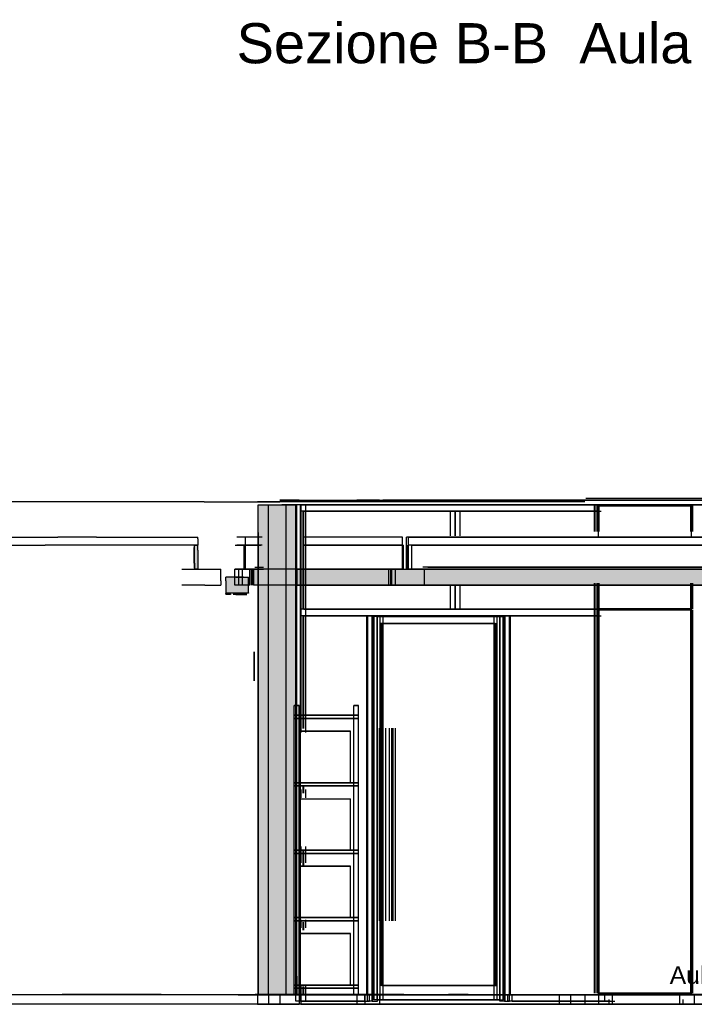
# Model space of a CAD drawing. Header units: millimetres. Extents: x -8297 to 34045, y -61360 to 6071.
# Tile 60 of 68: x -1351 to 2852, y -10060 to -3929. Entities that reach past the tile are written whole.
import ezdxf
from ezdxf.enums import TextEntityAlignment as Align

# ---------------------------------------------------------------- set-up
doc = ezdxf.new("R2010")
doc.units = ezdxf.units.MM
for name, color, linetype in [('S-TAGLIO-CS', 9, 'Continuous'), ('S-TAGLIO-MURO', 7, 'Continuous'), ('S-TAGLIO-PAV', 33, 'Continuous'), ('S-TAGLIO-SOFF', 8, 'Continuous'), ('S-TESTI', 7, 'Continuous'), ('S-VISTA', 8, 'Continuous'), ('S-VISTA-ARREDI', 9, 'Continuous')]:
    doc.layers.add(name, color=color, linetype=linetype)
doc.styles.add('VISIO', font='arial.ttf')

msp = doc.modelspace()

# ---------------------------------------------------------------- hatches: boundary and pattern name
at = {"layer": 'S-TAGLIO-CS'}
for points in [[(-246, -7200), (-240, -7200), (-240, -7232), (-240, -7350), (-246, -7350), (-260, -7350), (-260, -7314), (-260, -7200), (-246, -7200)], [(136, -7450), (134, -7450), (104, -7450), (104, -7352), (104, -7350), (134, -7350), (136, -7350), (136, -7448), (136, -7450)], [(5504, -7450), (5238, -7450), (2942, -7450), (854, -7450), (606, -7450), (396, -7450), (376, -7450), (376, -7352), (376, -7350), (396, -7350), (606, -7350), (1734, -7350), (2006, -7350), (5238, -7350), (5504, -7350), (5504, -7438), (5504, -7450)], [(76, -7500), (44, -7500), (42, -7500), (40, -7500), (38, -7500), (36, -7500), (34, -7500), (32, -7500), (28, -7500), (22, -7500), (16, -7500), (6, -7500), (-8, -7500), (-34, -7500), (-38, -7500), (-42, -7500), (-68, -7500), (-68, -7424), (-68, -7400), (-34, -7400), (-8, -7400), (6, -7400), (16, -7400), (22, -7400), (28, -7400), (32, -7400), (34, -7400), (36, -7400), (38, -7400), (40, -7400), (42, -7400), (44, -7400), (76, -7400), (76, -7498), (76, -7500)]]:
    msp.add_hatch(color=9, dxfattribs=at).paths.add_polyline_path(points)
at = {"layer": 'S-TAGLIO-MURO'}
msp.add_hatch(color=7, dxfattribs=at).paths.add_polyline_path([(376, -10000), (366, -10000), (276, -10000), (136, -10000), (136, -7122), (136, -6950), (148, -6950), (282, -6950), (376, -6950), (376, -9884), (376, -10000)])
at = {"layer": 'S-TAGLIO-PAV'}
for points in [[(1316, -10000), (116, -10000), (116, -9998), (1042, -9998), (1316, -9998), (1316, -10000)], [(2520, -10000), (2278, -10000), (1320, -10000), (1320, -9998), (1444, -9998), (2520, -9998), (2520, -10000)], [(3724, -10000), (2540, -10000), (2524, -10000), (2524, -9998), (3000, -9998), (3724, -9998), (3724, -10000)]]:
    msp.add_hatch(color=33, dxfattribs=at).paths.add_polyline_path(points)

# ---------------------------------------------------------------- linework, layer by layer
at = {"layer": 'S-TAGLIO-CS'}
for p, q in [((-1432.6, -7150), (-1113.9, -7150)), ((-873.3, -7150), (-1113.9, -7150)), ((-873.3, -7150), (-241, -7150)), ((-241, -7160.9), (-241, -7150)), ((-241, -7160.9), (-241, -7200)), ((-1432.6, -7200), (-1192, -7200)), ((-873.3, -7200), (-1192, -7200)), ((-241, -7200), (-873.3, -7200)), ((-263, -7313.3), (-263, -7215)), ((-261, -7200), (-245.5, -7200)), ((-261, -7313.8), (-261, -7200)), ((-245.5, -7200), (-241, -7200)), ((-241, -7232.7), (-241, -7200)), ((-241, -7232.7), (-241, -7350)), ((-341, -7350), (-197.9, -7350)), ((-263, -7313.3), (-263, -7345)), ((-261, -7313.8), (-261, -7350)), ((-245.5, -7350), (-261, -7350)), ((-245.5, -7350), (-241, -7350)), ((-197.9, -7350), (-187.3, -7350)), ((-187.3, -7350), (-176.4, -7350)), ((-176.4, -7350), (-165.5, -7350)), ((-165.5, -7350), (-152.9, -7350)), ((-152.9, -7350), (-140.1, -7350)), ((-140.1, -7350), (-125.8, -7350)), ((-125.8, -7350), (-109.8, -7350)), ((-109.8, -7350), (-97.5, -7350)), ((-97.5, -7423), (-97.5, -7350)), ((133.6, -7350), (105, -7350)), ((105, -7352.8), (105, -7350)), ((105, -7352.8), (105, -7450)), ((133.6, -7350), (135, -7350)), ((135, -7447.4), (135, -7350)), ((375.6, -7350), (375, -7350)), ((375, -7352.6), (375, -7350)), ((375, -7352.6), (375, -7450)), ((375.6, -7350), (396.1, -7350)), ((396.1, -7350), (606.1, -7350)), ((606.1, -7350), (1733.9, -7350)), ((2006.9, -7350), (1733.9, -7350)), ((5239, -7350), (2006.9, -7350)), ((-33.5, -7400), (-67.5, -7400)), ((-67.5, -7423.1), (-67.5, -7400)), ((-8.9, -7400), (-33.5, -7400)), ((5.7, -7400), (-8.9, -7400)), ((15.9, -7400), (5.7, -7400)), ((22.7, -7400), (15.9, -7400)), ((27.7, -7400), (22.7, -7400)), ((31.5, -7400), (27.7, -7400)), ((34.7, -7400), (31.5, -7400)), ((36.9, -7400), (34.7, -7400)), ((38.6, -7400), (36.9, -7400)), ((40.1, -7400), (38.6, -7400)), ((41.2, -7400), (40.1, -7400)), ((42, -7400), (41.2, -7400)), ((42.7, -7400), (42, -7400)), ((43.3, -7400), (42.7, -7400)), ((44.3, -7400), (75, -7400)), ((75, -7497.2), (75, -7400)), ((-197.9, -7450), (-341, -7450)), ((-197.9, -7450), (-187.3, -7450)), ((-187.3, -7450), (-176.4, -7450)), ((-176.4, -7450), (-165.5, -7450)), ((-165.5, -7450), (-152.9, -7450)), ((-152.9, -7450), (-140.1, -7450)), ((-140.1, -7450), (-125.8, -7450)), ((-125.8, -7450), (-109.8, -7450)), ((-109.8, -7450), (-97.5, -7450)), ((-97.5, -7423), (-97.5, -7450)), ((-67.5, -7423.1), (-67.5, -7500)), ((133.6, -7450), (105, -7450)), ((135, -7450), (133.6, -7450)), ((135, -7447.4), (135, -7450)), ((375.6, -7450), (375, -7450)), ((375.6, -7450), (396.1, -7450)), ((396.1, -7450), (606.1, -7450)), ((854.5, -7450), (606.1, -7450)), ((2942.8, -7450), (854.5, -7450)), ((-33.5, -7500), (-67.5, -7500)), ((-42.8, -7500), (-67.5, -7500)), ((-67.5, -7501.8), (-67.5, -7500)), ((-67.5, -7501.8), (-67.5, -7508)), ((-42.8, -7508), (-67.5, -7508)), ((-42.8, -7500), (-37.3, -7500)), ((-37.3, -7508), (-42.8, -7508)), ((-37.3, -7506.6), (-37.3, -7500)), ((-37.3, -7506.6), (-37.3, -7508)), ((-8.9, -7500), (-33.5, -7500)), ((5.7, -7500), (-8.9, -7500)), ((15.9, -7500), (5.7, -7500)), ((22.7, -7500), (15.9, -7500)), ((27.7, -7500), (22.7, -7500)), ((31.5, -7500), (27.7, -7500)), ((34.7, -7500), (31.5, -7500)), ((36.9, -7500), (34.7, -7500)), ((38.6, -7500), (36.9, -7500)), ((40.1, -7500), (38.6, -7500)), ((41.2, -7500), (40.1, -7500)), ((42, -7500), (41.2, -7500)), ((42.7, -7500), (42, -7500)), ((43.3, -7500), (42.7, -7500)), ((75, -7500), (44.3, -7500)), ((75, -7497.2), (75, -7500))]:
    msp.add_line(p, q, dxfattribs=at)
at = {"layer": 'S-TAGLIO-MURO'}
for p, q in [((135, -6950), (148.6, -6950)), ((135, -7122.4), (135, -6950)), ((148.6, -6950), (282.9, -6950)), ((375, -6950), (282.9, -6950)), ((375, -9884.9), (375, -6950)), ((135, -7122.4), (135, -10000)), ((375, -9884.9), (375, -10000)), ((135, -10000), (275.5, -10000)), ((365.9, -10000), (275.5, -10000)), ((375, -10000), (365.9, -10000))]:
    msp.add_line(p, q, dxfattribs=at)
at = {"layer": 'S-TAGLIO-PAV'}
for p, q in [((2278.5, -10000), (-2068, -10000)), ((-486.1, -9998), (-1086, -9998)), ((-469.3, -9998), (-486.1, -9998)), ((-469.3, -9998), (114, -9998)), ((114, -9999.1), (114, -9998)), ((114, -9999.1), (114, -10000)), ((114, -10000), (116, -10000)), ((116, -10000), (117, -10000)), ((1042.6, -9998), (117, -9998)), ((117, -9999.5), (117, -9998)), ((1042.6, -9998), (1317, -9998)), ((1317, -9998.5), (1317, -10000)), ((1319.1, -10000), (1317, -10000)), ((1319.1, -10000), (1320, -10000)), ((1443.6, -9998), (1320, -9998)), ((1320, -9998.2), (1320, -10000)), ((1443.6, -9998), (2520, -9998)), ((2539.8, -10000), (2278.5, -10000)), ((2520, -9999.8), (2520, -9998)), ((2520.5, -10000), (2523, -10000)), ((2999.4, -9998), (2523, -9998)), ((2523, -9998.8), (2523, -9998)), ((2523, -9998.8), (2523, -10000)), ((5007.9, -10000), (2539.8, -10000)), ((-793.8, -10060), (-1948.9, -10060)), ((-739.1, -10060), (-793.8, -10060)), ((-654.3, -10060), (-739.1, -10060)), ((-202.5, -10060), (-654.3, -10060)), ((130, -10060), (-202.5, -10060)), ((420.6, -10060), (390, -10060)), ((420.6, -10060), (668, -10060)), ((668, -10060), (720.4, -10060)), ((720.4, -10060), (783, -10060)), ((955.8, -10060), (912, -10060)), ((1274.6, -10060), (955.8, -10060)), ((4931.2, -10060), (1274.6, -10060))]:
    msp.add_line(p, q, dxfattribs=at)
at = {"layer": 'S-TAGLIO-SOFF'}
for p, q in [((390, -6920), (420.6, -6920)), ((420.6, -6920), (668, -6920)), ((668, -6920), (720.4, -6920)), ((720.4, -6920), (783, -6920)), ((955.8, -6920), (912, -6920)), ((1274.6, -6920), (955.8, -6920)), ((5007.9, -6920), (1274.6, -6920)), ((-739.1, -6930), (-1936.7, -6930)), ((-654.3, -6930), (-739.1, -6930)), ((-202.5, -6930), (-654.3, -6930)), ((-202.5, -6930), (130, -6930))]:
    msp.add_line(p, q, dxfattribs=at)
at = {"layer": 'S-VISTA'}
for p, q in [((270, -6920), (390, -6920)), ((390, -6920), (270, -6920)), ((400, -6920), (6245, -6920)), ((800, -6920), (750, -6920)), ((890, -6920), (800, -6920)), ((2255, -6910), (2175, -6910)), ((6245, -6910), (2255, -6910)), ((2255, -6920), (2340, -6920)), ((2320, -6920), (2255, -6920)), ((2780, -6920), (2320, -6920)), ((2340, -6920), (2760, -6920)), ((2760, -6920), (2850, -6920)), ((2850, -6920), (2780, -6920)), ((200, -6930), (130, -6930)), ((130, -6930), (220, -6930)), ((200, -6930), (130, -6930)), ((135, -6950), (200, -6950)), ((135, -10000), (135, -6950)), ((2010, -6930), (200, -6930)), ((270, -6930), (200, -6930)), ((200, -6950), (310, -6950)), ((200, -10000), (200, -6950)), ((220, -6930), (270, -6930)), ((310, -6950), (375, -6950)), ((310, -10000), (310, -6950)), ((403, -6950), (370, -6950)), ((370, -10040), (370, -6950)), ((375, -10000), (375, -6950)), ((399, -6950), (432, -6950)), ((399, -10040), (399, -6950)), ((403, -8368.4), (403, -6950)), ((2294, -6950), (403, -6950)), ((403, -6990), (403, -6950)), ((432, -8368.4), (432, -6950)), ((432, -6950), (2323, -6950)), ((432, -6990), (432, -6950)), ((2080, -6930), (2010, -6930)), ((2170, -6930), (2080, -6930)), ((2229, -7115.5), (2229, -6955)), ((2229, -7115.5), (2229, -6955)), ((2229, -7115.5), (2229, -6955)), ((2229, -7115.5), (2229, -6955)), ((2233, -7115.5), (2233, -6955)), ((2233, -7115.5), (2233, -6955)), ((2233, -7115.5), (2233, -6955)), ((2233, -7115.5), (2233, -6955)), ((2247, -7115.5), (2247, -6955)), ((2247, -7115.5), (2247, -6955)), ((2247, -7115.5), (2247, -6955)), ((2247, -7115.5), (2247, -6955)), ((2255, -6950), (2835, -6950)), ((2835, -6950), (2255, -6950)), ((2255, -7150), (2255, -6950)), ((2255, -7150), (2255, -6950)), ((2255, -7115.5), (2255, -6955)), ((2255, -7115.5), (2255, -6955)), ((2835, -6955), (2255, -6955)), ((2255, -7115.5), (2255, -6955)), ((2255, -7115.5), (2255, -6955)), ((2259, -7115.5), (2259, -6955)), ((2259, -6955), (2831, -6955)), ((2259, -7115.5), (2259, -6955)), ((2327, -6950), (2294, -6950)), ((2323, -6950), (2356, -6950)), ((2330, -6950), (2370, -6950)), ((2371, -6950), (2331, -6950)), ((2370, -6950), (3389, -6950)), ((3390, -6950), (2371, -6950)), ((2831, -7115.5), (2831, -6955)), ((2835, -7150), (2835, -6950)), ((2835, -7115.5), (2835, -6955)), ((2835, -7115.5), (2835, -6955)), ((2843, -7115.5), (2843, -6955)), ((2242.9, -6990), (403, -6990)), ((2254.9, -6990), (415, -6990)), ((415, -7600), (415, -6990)), ((420, -6990), (2260.9, -6990)), ((420, -7600), (420, -6990)), ((432, -6990), (2271.9, -6990)), ((1365, -6990), (1332, -6990)), ((1332, -7142.5), (1332, -6990)), ((1361, -6990), (1394, -6990)), ((1361, -7142.5), (1361, -6990)), ((1365, -7142.5), (1365, -6990)), ((1394, -7142.5), (1394, -6990)), ((55, -7150), (1, -7150)), ((159.8, -7150), (55, -7150)), ((55, -7200), (55, -7150)), ((1033, -7150), (419.3, -7150)), ((1033, -7200), (1033, -7150)), ((1984, -7150), (1058, -7150)), ((1058, -7200), (1058, -7150)), ((1071, -7150), (1363, -7150)), ((5155, -7150), (1071, -7150)), ((1071, -7200), (1071, -7150)), ((1071, -7200), (1071, -7150)), ((1363, -7150), (1519, -7150)), ((1519, -7150), (2240.5, -7150)), ((1877, -7150), (3205, -7150)), ((2242.5, -7150), (1885, -7150)), ((2239.1, -7150), (1988, -7150)), ((-9.4, -7200), (47, -7200)), ((55, -7200), (1, -7200)), ((55, -7200), (1, -7200)), ((47, -7200), (152.2, -7200)), ((47, -7350), (47, -7200)), ((159.8, -7200), (55, -7200)), ((159.8, -7200), (55, -7200)), ((55, -7350), (55, -7200)), ((414.3, -7200), (1040, -7200)), ((1033, -7200), (419.3, -7200)), ((1033, -7200), (419.3, -7200)), ((1033, -7350), (1033, -7200)), ((1040, -7350), (1040, -7200)), ((1058, -7350), (1058, -7200)), ((1065, -7350), (1065, -7200)), ((5155, -7200), (1071, -7200)), ((5155, -7200), (1071, -7200)), ((1071, -7350), (1071, -7200)), ((1071, -7350), (1071, -7200)), ((1091, -7200), (5135, -7200)), ((1091, -7350), (1091, -7200)), ((37, -7350), (-10, -7350)), ((-10, -7450), (-10, -7350)), ((-9.4, -7350), (47, -7350)), ((55, -7350), (1, -7350)), ((14, -7450), (14, -7350)), ((83, -7350), (37, -7350)), ((37, -7450), (37, -7350)), ((47, -7350), (152.2, -7350)), ((159.8, -7350), (55, -7350)), ((83, -7450), (83, -7350)), ((93, -7450), (93, -7350)), ((96, -7450), (96, -7350)), ((98, -7450), (98, -7350)), ((100, -7450), (100, -7350)), ((101, -7450), (101, -7350)), ((103, -7450), (103, -7350)), ((104, -7450), (104, -7350)), ((104, -7450), (104, -7350)), ((105, -7450), (105, -7350)), ((105, -7450), (105, -7350)), ((114.2, -7338), (168.8, -7338)), ((114.2, -7350), (168.8, -7350)), ((200, -7350), (135, -7350)), ((135, -7450), (135, -7350)), ((310, -7350), (200, -7350)), ((200, -7450), (200, -7350)), ((375, -7350), (310, -7350)), ((310, -7450), (310, -7350)), ((920, -7350), (375, -7350)), ((375, -7450), (375, -7350)), ((375, -7450), (375, -7350)), ((375, -7450), (375, -7350)), ((399, -7350), (948, -7350)), ((399, -7450), (399, -7350)), ((414.3, -7350), (1040, -7350)), ((1033, -7350), (419.3, -7350)), ((890, -7350), (920, -7350)), ((1036.6, -7350), (933, -7350)), ((948, -7450), (948, -7350)), ((962, -7350), (1168.5, -7350)), ((962, -7450), (962, -7350)), ((968, -7450), (968, -7350)), ((991, -7450), (991, -7350)), ((5155, -7350), (1071, -7350)), ((1071, -7350), (1129.4, -7350)), ((1091, -7350), (5135, -7350)), ((1147.6, -7350), (1091, -7350)), ((5065, -7338), (1161, -7338)), ((5065, -7350), (1161, -7350)), ((1171, -7350), (5055, -7350)), ((1171, -7450), (1171, -7350)), ((1171, -7450), (1171, -7350)), ((1191, -7338), (5035, -7338)), ((1191, -7350), (5035, -7350)), ((-4.5, -7400), (19, -7400)), ((19, -7400), (64, -7400)), ((75, -7500), (75, -7400)), ((37, -7450), (-10, -7450)), ((83, -7450), (37, -7450)), ((200, -7450), (135, -7450)), ((310, -7450), (200, -7450)), ((375, -7450), (310, -7450)), ((920, -7450), (375, -7450)), ((388.5, -7450), (1068, -7450)), ((399, -7450), (948, -7450)), ((890, -7450), (920, -7450)), ((2227.4, -7450), (933, -7450)), ((962, -7450), (2252.7, -7450)), ((1093, -7450), (1885, -7450)), ((1420, -7450), (1171, -7450)), ((1171, -7450), (5055, -7450)), ((1332, -7600), (1332, -7447.5)), ((1361, -7600), (1361, -7447.5)), ((1365, -7600), (1365, -7447.5)), ((1394, -7600), (1394, -7447.5)), ((1669, -7450), (1420, -7450)), ((2240.6, -7450), (1535, -7450)), ((2273.6, -7450), (1669, -7450)), ((3305, -7450), (1777, -7450)), ((1785, -7450), (2243.4, -7450)), ((1890, -7450), (2241.3, -7450)), ((2229, -7597), (2229, -7436.5)), ((2229, -7597), (2229, -7436.5)), ((2229, -7597), (2229, -7436.5)), ((2229, -7597), (2229, -7436.5)), ((2229, -7450), (2857, -7450)), ((2233, -7597), (2233, -7436.5)), ((2233, -7597), (2233, -7436.5)), ((2233, -7597), (2233, -7436.5)), ((2233, -7597), (2233, -7436.5)), ((2247, -7597), (2247, -7436.5)), ((2247, -7597), (2247, -7436.5)), ((2247, -7597), (2247, -7436.5)), ((2247, -7597), (2247, -7436.5)), ((2255, -7597), (2255, -7436.5)), ((2255, -7597), (2255, -7436.5)), ((2255, -7597), (2255, -7436.5)), ((2255, -7597), (2255, -7436.5)), ((2255, -10000), (2255, -7450)), ((2255, -10000), (2255, -7450)), ((2259, -7597), (2259, -7436.5)), ((2259, -7597), (2259, -7436.5)), ((2831, -7597), (2831, -7436.5)), ((2835, -7597), (2835, -7436.5)), ((2835, -7597), (2835, -7436.5)), ((2835, -10000), (2835, -7450)), ((2843, -7597), (2843, -7436.5)), ((1, -7500), (-22, -7500)), ((1, -7508), (-22, -7508)), ((-4.5, -7500), (19, -7500)), ((-4.5, -7500), (19, -7500)), ((-4.5, -7508), (19, -7508)), ((46, -7500), (1, -7500)), ((46, -7508), (1, -7508)), ((19, -7500), (64, -7500)), ((19, -7500), (64, -7500)), ((19, -7508), (64, -7508)), ((2242.9, -7600), (403, -7600)), ((403, -7640), (403, -7600)), ((2254.9, -7600), (415, -7600)), ((420, -7600), (2260.9, -7600)), ((432, -7600), (2271.9, -7600)), ((432, -7640), (432, -7600)), ((1365, -7600), (1332, -7600)), ((1361, -7600), (1394, -7600)), ((2229, -9990), (2229, -7603)), ((2229, -9990), (2229, -7603)), ((2229, -9990), (2229, -7603)), ((2229, -9990), (2229, -7603)), ((2233, -9990), (2233, -7603)), ((2233, -9990), (2233, -7603)), ((2233, -9990), (2233, -7603)), ((2233, -9990), (2233, -7603)), ((2247, -9990), (2247, -7603)), ((2247, -9990), (2247, -7603)), ((2247, -9990), (2247, -7603)), ((2247, -9990), (2247, -7603)), ((2835, -7597), (2255, -7597)), ((2255, -9990), (2255, -7603)), ((2255, -9990), (2255, -7603)), ((2835, -7603), (2255, -7603)), ((2255, -9990), (2255, -7603)), ((2255, -9990), (2255, -7603)), ((2259, -7597), (2831, -7597)), ((2259, -9990), (2259, -7603)), ((2259, -7603), (2831, -7603)), ((2259, -9990), (2259, -7603)), ((2831, -9990), (2831, -7603)), ((2835, -9990), (2835, -7603)), ((2835, -9990), (2835, -7603)), ((2843, -9990), (2843, -7603)), ((2242.9, -7640), (403, -7640)), ((811, -7640), (415, -7640)), ((415, -8343), (415, -7640)), ((420, -7640), (817, -7640)), ((420, -8343), (420, -7640)), ((432, -7640), (2271.9, -7640)), ((811, -10000), (811, -7640)), ((849, -7640), (816, -7640)), ((816, -10040), (816, -7640)), ((817, -10000), (817, -7640)), ((845, -7640), (878, -7640)), ((845, -10040), (845, -7640)), ((849, -10040), (849, -7640)), ((894, -7644), (858, -7644)), ((858, -10032), (858, -7644)), ((876, -7644), (913, -7644)), ((876, -10032), (876, -7644)), ((878, -10040), (878, -7640)), ((894, -10032), (894, -7644)), ((1605, -7644), (894, -7644)), ((894, -7689), (894, -7644)), ((913, -10032), (913, -7644)), ((913, -7644), (1623, -7644)), ((913, -7689), (913, -7644)), ((1642, -7644), (1605, -7644)), ((1605, -10032), (1605, -7644)), ((1605, -7689), (1605, -7644)), ((1623, -7644), (1660, -7644)), ((1623, -10032), (1623, -7644)), ((1623, -7689), (1623, -7644)), ((1673, -7640), (1640, -7640)), ((1640, -10040), (1640, -7640)), ((1642, -10032), (1642, -7644)), ((1660, -10032), (1660, -7644)), ((1669, -7640), (1701, -7640)), ((1669, -10040), (1669, -7640)), ((1673, -10040), (1673, -7640)), ((2255.6, -7640), (1701, -7640)), ((1701, -10000), (1701, -7640)), ((1701, -10040), (1701, -7640)), ((1706, -7640), (2261.5, -7640)), ((1706, -10000), (1706, -7640)), ((1605, -7689), (894, -7689)), ((1611, -7689), (901, -7689)), ((901, -9942), (901, -7689)), ((906, -7689), (1617, -7689)), ((906, -9942), (906, -7689)), ((913, -7689), (1623, -7689)), ((1611, -9942), (1611, -7689)), ((1617, -9942), (1617, -7689)), ((110, -7898), (110, -7866)), ((110, -7866), (110, -7988)), ((110, -7986), (110, -7866)), ((110, -7866), (110, -7986)), ((110, -7988), (110, -7866)), ((110, -7866), (110, -7898)), ((110, -7898), (110, -7866)), ((110, -7866), (110, -7988)), ((110, -7986), (110, -7866)), ((110, -7866), (110, -7986)), ((110, -7988), (110, -7866)), ((110, -7866), (110, -7898)), ((110, -7886), (110, -8045)), ((110, -8045), (110, -7886)), ((110, -8045), (110, -7898)), ((110, -7898), (110, -8045)), ((110, -8045), (110, -7901)), ((110, -7901), (110, -8045)), ((135, -7898), (135, -7866)), ((135, -7866), (135, -7988)), ((135, -7988), (135, -7866)), ((135, -7866), (135, -7986)), ((135, -7986), (135, -7866)), ((135, -7866), (135, -7898)), ((135, -7898), (135, -7866)), ((135, -7866), (135, -7988)), ((135, -7988), (135, -7866)), ((135, -7866), (135, -7986)), ((135, -7986), (135, -7866)), ((135, -7866), (135, -7898)), ((135, -8045), (135, -7886)), ((135, -7886), (135, -8045)), ((135, -7898), (135, -8045)), ((135, -8045), (135, -7898)), ((135, -7901), (135, -8045)), ((135, -8045), (135, -7901)), ((110, -7928), (110, -8045)), ((110, -7975), (110, -7945)), ((135, -7928), (135, -8045)), ((135, -7975), (135, -7945)), ((110, -8045), (110, -7974)), ((110, -7974), (110, -8045)), ((110, -8045), (110, -7975)), ((110, -7976), (110, -8045)), ((110, -8045), (110, -7981)), ((135, -7974), (135, -8045)), ((135, -8045), (135, -7974)), ((135, -8045), (135, -7975)), ((135, -7976), (135, -8045)), ((135, -8045), (135, -7981)), ((890, -9540), (890, -8340)), ((906, -9540), (906, -8340)), ((912, -9540), (912, -8340)), ((929, -9540), (929, -8340)), ((952, -9540), (952, -8340)), ((968, -9540), (968, -8340)), ((975, -9540), (975, -8340)), ((991, -9540), (991, -8340)), ((415, -8744.7), (415, -8694.5)), ((420, -8744.7), (420, -8694.5)), ((403, -8773.6), (403, -8723)), ((432, -8773.6), (432, -8723)), ((403, -9178.9), (403, -9077.5)), ((415, -9196.6), (415, -9096.2)), ((420, -9196.6), (420, -9096.2)), ((432, -9178.9), (432, -9077.5)), ((403, -9584.1), (403, -9533.4)), ((415, -9598.3), (415, -9548.1)), ((420, -9598.3), (420, -9548.1)), ((432, -9584.1), (432, -9533.4)), ((403, -10040), (403, -9938.7)), ((415, -10000), (415, -9949.8)), ((420, -10000), (420, -9949.8)), ((432, -10040), (432, -9938.7)), ((1605, -9942), (894, -9942)), ((894, -10032), (894, -9942)), ((1611, -9942), (901, -9942)), ((906, -9942), (1617, -9942)), ((913, -9942), (1623, -9942)), ((913, -10032), (913, -9942)), ((1605, -10032), (1605, -9942)), ((1623, -10032), (1623, -9942)), ((2835, -9990), (2255, -9990)), ((2259, -9990), (2831, -9990)), ((2294, -10040), (2294, -9989.3)), ((11, -9998), (114, -9998)), ((11, -9998), (114, -9998)), ((11, -9998), (114, -9998)), ((11, -9998), (114, -9998)), ((11, -10000), (114, -10000)), ((11, -10000), (114, -10000)), ((11, -10000), (114, -10000)), ((11, -10000), (114, -10000)), ((14, -9998), (114, -9998)), ((14, -9998), (114, -9998)), ((14, -9998), (114, -9998)), ((14, -9998), (114, -9998)), ((14, -9998), (114, -9998)), ((14, -9998), (114, -9998)), ((14, -9998), (114, -9998)), ((14, -9998), (114, -9998)), ((14, -10000), (114, -10000)), ((14, -10000), (114, -10000)), ((14, -10000), (114, -10000)), ((14, -10000), (114, -10000)), ((14, -10000), (114, -10000)), ((14, -10000), (114, -10000)), ((14, -10000), (114, -10000)), ((14, -10000), (114, -10000)), ((117, -9998), (167, -9998)), ((117, -9998), (167, -9998)), ((117, -9998), (167, -9998)), ((117, -9998), (1317, -9998)), ((117, -9998), (167, -9998)), ((117, -9998), (1317, -9998)), ((117, -9998), (1317, -9998)), ((117, -9998), (1317, -9998)), ((117, -9998), (1317, -9998)), ((117, -9998), (1317, -9998)), ((117, -9998), (1317, -9998)), ((117, -9998), (1317, -9998)), ((117, -10000), (167, -10000)), ((117, -10000), (167, -10000)), ((117, -10000), (167, -10000)), ((117, -10000), (167, -10000)), ((117, -10000), (1317, -10000)), ((117, -10000), (1317, -10000)), ((117, -10000), (1317, -10000)), ((117, -10000), (1317, -10000)), ((117, -10000), (1317, -10000)), ((117, -10000), (1317, -10000)), ((117, -10000), (1317, -10000)), ((117, -10000), (1317, -10000)), ((200, -10000), (130, -10000)), ((130, -10000), (130, -10060)), ((130, -10000), (130, -10060)), ((130, -10000), (130, -10060)), ((135, -10000), (200, -10000)), ((200, -10000), (310, -10000)), ((270, -10000), (200, -10000)), ((200, -10000), (200, -10060)), ((270, -10000), (270, -10060)), ((390, -10000), (270, -10000)), ((310, -10000), (375, -10000)), ((403, -10040), (370, -10040)), ((390, -10000), (390, -10060)), ((390, -10000), (390, -10060)), ((399, -10040), (432, -10040)), ((400, -10000), (400, -10060)), ((800, -10000), (403, -10000)), ((403, -10040), (403, -10000)), ((800, -10040), (403, -10040)), ((811, -10000), (415, -10000)), ((417, -9998), (1317, -9998)), ((417, -9998), (1317, -9998)), ((417, -9998), (1317, -9998)), ((417, -9998), (1317, -9998)), ((417, -10000), (1317, -10000)), ((417, -10000), (1317, -10000)), ((417, -10000), (1317, -10000)), ((417, -10000), (1317, -10000)), ((420, -10000), (817, -10000)), ((432, -10000), (828, -10000)), ((432, -10040), (432, -10000)), ((432, -10040), (828, -10040)), ((750, -10000), (750, -10060)), ((750, -10000), (750, -10060)), ((800, -10040), (800, -10000)), ((800, -10000), (800, -10060)), ((849, -10040), (816, -10040)), ((828, -10040), (828, -10000)), ((845, -10040), (878, -10040)), ((894, -10032), (858, -10032)), ((876, -10032), (913, -10032)), ((890, -10000), (890, -10060)), ((1605, -10032), (894, -10032)), ((913, -10032), (1623, -10032)), ((1320, -9998), (2270, -9998)), ((1320, -9998), (2270, -9998)), ((1320, -9998), (2270, -9998)), ((1320, -9998), (2270, -9998)), ((1320, -9998), (2270, -9998)), ((1320, -9998), (2255, -9998)), ((1320, -9998), (2270, -9998)), ((1320, -9998), (2520, -9998)), ((1320, -9998), (2255, -9998)), ((1320, -9998), (2520, -9998)), ((1320, -10000), (2270, -10000)), ((1320, -10000), (2270, -10000)), ((1320, -10000), (2270, -10000)), ((1320, -10000), (2270, -10000)), ((1320, -10000), (2270, -10000)), ((1320, -10000), (2270, -10000)), ((1320, -10000), (2255, -10000)), ((1320, -10000), (2255, -10000)), ((1320, -10000), (2520, -10000)), ((1320, -10000), (2520, -10000)), ((1642, -10032), (1605, -10032)), ((1623, -10032), (1660, -10032)), ((1673, -10040), (1640, -10040)), ((1669, -10040), (1701, -10040)), ((2294, -10000), (1689, -10000)), ((1689, -10040), (1689, -10000)), ((2294, -10040), (1689, -10040)), ((2255.6, -10000), (1701, -10000)), ((1706, -10000), (2261.5, -10000)), ((1718, -10000), (2272.6, -10000)), ((1718, -10040), (1718, -10000)), ((1718, -10040), (2323, -10040)), ((2010, -10000), (2010, -10060)), ((2080, -10000), (2080, -10060)), ((2170, -10000), (2170, -10060)), ((2255, -9998), (2287.5, -9998)), ((2340, -9998), (2255, -9998)), ((2255, -10000), (2835, -10000)), ((2255, -10000), (2340, -10000)), ((2287.5, -10000), (2255, -10000)), ((2255, -10000), (2255, -10060)), ((2255, -10000), (2255, -10060)), ((2340, -10000), (2255, -10000)), ((2255, -10000), (2287.5, -10000)), ((2294, -10040), (2294, -10000)), ((2327, -10040), (2294, -10040)), ((2320, -10030), (2320, -10060)), ((2323, -10040), (2356, -10040)), ((2520, -9998), (2340, -9998)), ((2340, -10000), (2760, -10000)), ((2340, -10000), (2340, -10060)), ((2520, -10000), (2340, -10000)), ((2523, -9998), (3723, -9998)), ((2760, -9998), (2523, -9998)), ((2523, -9998), (3723, -9998)), ((2523, -9998), (3723, -9998)), ((2523, -9998), (3723, -9998)), ((2760, -10000), (2523, -10000)), ((2523, -10000), (3723, -10000)), ((2523, -10000), (3723, -10000)), ((2523, -10000), (3723, -10000)), ((2523, -10000), (3723, -10000)), ((2850, -9998), (2760, -9998)), ((2760, -10000), (2850, -10000)), ((2760, -10000), (2760, -10060)), ((2850, -10000), (2760, -10000)), ((2780, -10030), (2780, -10060)), ((2850, -10000), (2850, -10060)), ((2850, -10000), (2850, -10060)), ((200, -10060), (130, -10060)), ((130, -10060), (220, -10060)), ((200, -10060), (130, -10060)), ((2010, -10060), (200, -10060)), ((270, -10060), (200, -10060)), ((220, -10060), (270, -10060)), ((270, -10060), (390, -10060)), ((390, -10060), (270, -10060)), ((400, -10060), (6245, -10060)), ((800, -10060), (750, -10060)), ((890, -10060), (800, -10060)), ((2080, -10060), (2010, -10060)), ((2170, -10060), (2080, -10060)), ((2255, -10060), (2340, -10060)), ((2320, -10060), (2255, -10060)), ((2780, -10060), (2320, -10060)), ((2340, -10060), (2760, -10060)), ((2760, -10060), (2850, -10060)), ((2850, -10060), (2780, -10060))]:
    msp.add_line(p, q, dxfattribs=at)
at = {"layer": 'S-VISTA-ARREDI'}
for p, q in [((360, -8200), (390, -8200)), ((390, -8200), (360, -8200)), ((360, -10000), (360, -8200)), ((360, -10000), (360, -8200)), ((360, -8200), (390, -8200)), ((390, -8200), (360, -8200)), ((360, -10000), (360, -8200)), ((360, -10000), (360, -8200)), ((390, -10000), (390, -8200)), ((390, -10000), (390, -8200)), ((390, -10000), (390, -8200)), ((390, -10000), (390, -8200)), ((730, -8200), (760, -8200)), ((760, -8200), (730, -8200)), ((730, -10000), (730, -8200)), ((730, -10000), (730, -8200)), ((730, -8200), (760, -8200)), ((760, -8200), (730, -8200)), ((730, -10000), (730, -8200)), ((730, -10000), (730, -8200)), ((760, -10000), (760, -8200)), ((760, -10000), (760, -8200)), ((760, -10000), (760, -8200)), ((760, -10000), (760, -8200)), ((362, -8260), (758, -8260)), ((758, -8260), (362, -8260)), ((362, -8280), (758, -8280)), ((758, -8280), (362, -8280)), ((390, -8360), (710, -8360)), ((710, -8360), (390, -8360)), ((390, -8680), (390, -8360)), ((390, -8680), (390, -8360)), ((390, -8360), (710, -8360)), ((710, -8360), (390, -8360)), ((390, -8680), (390, -8360)), ((390, -8680), (390, -8360)), ((390, -8360), (710, -8360)), ((710, -8360), (390, -8360)), ((390, -8680), (390, -8360)), ((390, -8680), (390, -8360)), ((390, -8360), (710, -8360)), ((710, -8360), (390, -8360)), ((390, -8680), (390, -8360)), ((390, -8680), (390, -8360)), ((390, -8360), (710, -8360)), ((710, -8360), (390, -8360)), ((390, -8680), (390, -8360)), ((390, -8680), (390, -8360)), ((390, -8360), (710, -8360)), ((710, -8360), (390, -8360)), ((390, -8680), (390, -8360)), ((390, -8680), (390, -8360)), ((390, -8360), (710, -8360)), ((710, -8360), (390, -8360)), ((390, -8680), (390, -8360)), ((390, -8680), (390, -8360)), ((390, -8360), (710, -8360)), ((710, -8360), (390, -8360)), ((390, -8680), (390, -8360)), ((390, -8680), (390, -8360)), ((390, -8360), (710, -8360)), ((710, -8360), (390, -8360)), ((390, -8680), (390, -8360)), ((390, -8680), (390, -8360)), ((390, -8360), (710, -8360)), ((710, -8360), (390, -8360)), ((390, -8680), (390, -8360)), ((390, -8680), (390, -8360)), ((390, -8360), (710, -8360)), ((710, -8360), (390, -8360)), ((390, -8680), (390, -8360)), ((390, -8680), (390, -8360)), ((710, -8680), (710, -8360)), ((710, -8680), (710, -8360)), ((710, -8680), (710, -8360)), ((710, -8680), (710, -8360)), ((710, -8680), (710, -8360)), ((710, -8680), (710, -8360)), ((710, -8680), (710, -8360)), ((710, -8680), (710, -8360)), ((710, -8680), (710, -8360)), ((710, -8680), (710, -8360)), ((710, -8680), (710, -8360)), ((710, -8680), (710, -8360)), ((710, -8680), (710, -8360)), ((710, -8680), (710, -8360)), ((710, -8680), (710, -8360)), ((710, -8680), (710, -8360)), ((710, -8680), (710, -8360)), ((710, -8680), (710, -8360)), ((710, -8680), (710, -8360)), ((710, -8680), (710, -8360)), ((710, -8680), (710, -8360)), ((710, -8680), (710, -8360)), ((362, -8680), (758, -8680)), ((758, -8680), (362, -8680)), ((362, -8700), (758, -8700)), ((758, -8700), (362, -8700)), ((390, -8680), (710, -8680)), ((710, -8680), (390, -8680)), ((390, -8680), (710, -8680)), ((710, -8680), (390, -8680)), ((390, -8680), (710, -8680)), ((710, -8680), (390, -8680)), ((390, -8680), (710, -8680)), ((710, -8680), (390, -8680)), ((390, -8680), (710, -8680)), ((710, -8680), (390, -8680)), ((390, -8680), (710, -8680)), ((710, -8680), (390, -8680)), ((390, -8680), (710, -8680)), ((710, -8680), (390, -8680)), ((390, -8680), (710, -8680)), ((710, -8680), (390, -8680)), ((390, -8680), (710, -8680)), ((710, -8680), (390, -8680)), ((390, -8680), (710, -8680)), ((710, -8680), (390, -8680)), ((390, -8680), (710, -8680)), ((710, -8680), (390, -8680)), ((390, -9100), (390, -8780)), ((390, -9100), (390, -8780)), ((390, -9100), (390, -8780)), ((390, -9100), (390, -8780)), ((390, -9100), (390, -8780)), ((390, -9100), (390, -8780)), ((390, -9100), (390, -8780)), ((390, -9100), (390, -8780)), ((390, -9100), (390, -8780)), ((390, -9100), (390, -8780)), ((390, -9100), (390, -8780)), ((390, -9100), (390, -8780)), ((390, -9100), (390, -8780)), ((390, -9100), (390, -8780)), ((390, -9100), (390, -8780)), ((390, -9100), (390, -8780)), ((390, -9100), (390, -8780)), ((390, -9100), (390, -8780)), ((390, -8780), (710, -8780)), ((390, -9100), (390, -8780)), ((390, -9100), (390, -8780)), ((710, -9100), (710, -8780)), ((710, -9100), (710, -8780)), ((710, -9100), (710, -8780)), ((710, -9100), (710, -8780)), ((710, -9100), (710, -8780)), ((710, -9100), (710, -8780)), ((710, -9100), (710, -8780)), ((710, -9100), (710, -8780)), ((710, -9100), (710, -8780)), ((710, -9100), (710, -8780)), ((710, -9100), (710, -8780)), ((710, -9100), (710, -8780)), ((710, -9100), (710, -8780)), ((710, -9100), (710, -8780)), ((710, -9100), (710, -8780)), ((710, -9100), (710, -8780)), ((710, -9100), (710, -8780)), ((710, -9100), (710, -8780)), ((710, -9100), (710, -8780)), ((710, -9100), (710, -8780)), ((362, -9100), (758, -9100)), ((758, -9100), (362, -9100)), ((362, -9120), (758, -9120)), ((758, -9120), (362, -9120)), ((390, -9100), (710, -9100)), ((710, -9100), (390, -9100)), ((390, -9100), (710, -9100)), ((710, -9100), (390, -9100)), ((390, -9100), (710, -9100)), ((710, -9100), (390, -9100)), ((390, -9100), (710, -9100)), ((710, -9100), (390, -9100)), ((390, -9100), (710, -9100)), ((710, -9100), (390, -9100)), ((390, -9100), (710, -9100)), ((710, -9100), (390, -9100)), ((390, -9100), (710, -9100)), ((710, -9100), (390, -9100)), ((390, -9100), (710, -9100)), ((710, -9100), (390, -9100)), ((390, -9100), (710, -9100)), ((710, -9100), (390, -9100)), ((390, -9100), (710, -9100)), ((710, -9100), (390, -9100)), ((390, -9200), (710, -9200)), ((710, -9200), (390, -9200)), ((390, -9520), (390, -9200)), ((390, -9520), (390, -9200)), ((390, -9200), (710, -9200)), ((710, -9200), (390, -9200)), ((390, -9520), (390, -9200)), ((390, -9520), (390, -9200)), ((390, -9200), (710, -9200)), ((710, -9200), (390, -9200)), ((390, -9520), (390, -9200)), ((390, -9520), (390, -9200)), ((390, -9200), (710, -9200)), ((710, -9200), (390, -9200)), ((390, -9520), (390, -9200)), ((390, -9520), (390, -9200)), ((390, -9200), (710, -9200)), ((710, -9200), (390, -9200)), ((390, -9520), (390, -9200)), ((390, -9520), (390, -9200)), ((390, -9200), (710, -9200)), ((710, -9200), (390, -9200)), ((390, -9520), (390, -9200)), ((390, -9520), (390, -9200)), ((390, -9200), (710, -9200)), ((710, -9200), (390, -9200)), ((390, -9520), (390, -9200)), ((390, -9520), (390, -9200)), ((390, -9200), (710, -9200)), ((710, -9200), (390, -9200)), ((390, -9520), (390, -9200)), ((390, -9520), (390, -9200)), ((390, -9200), (710, -9200)), ((710, -9200), (390, -9200)), ((390, -9520), (390, -9200)), ((390, -9520), (390, -9200)), ((390, -9200), (710, -9200)), ((710, -9200), (390, -9200)), ((390, -9520), (390, -9200)), ((390, -9520), (390, -9200)), ((390, -9200), (710, -9200)), ((710, -9200), (390, -9200)), ((390, -9520), (390, -9200)), ((390, -9520), (390, -9200)), ((710, -9520), (710, -9200)), ((710, -9520), (710, -9200)), ((710, -9520), (710, -9200)), ((710, -9520), (710, -9200)), ((710, -9520), (710, -9200)), ((710, -9520), (710, -9200)), ((710, -9520), (710, -9200)), ((710, -9520), (710, -9200)), ((710, -9520), (710, -9200)), ((710, -9520), (710, -9200)), ((710, -9520), (710, -9200)), ((710, -9520), (710, -9200)), ((710, -9520), (710, -9200)), ((710, -9520), (710, -9200)), ((710, -9520), (710, -9200)), ((710, -9520), (710, -9200)), ((710, -9520), (710, -9200)), ((710, -9520), (710, -9200)), ((710, -9520), (710, -9200)), ((710, -9520), (710, -9200)), ((710, -9520), (710, -9200)), ((710, -9520), (710, -9200)), ((362, -9520), (758, -9520)), ((758, -9520), (362, -9520)), ((362, -9540), (758, -9540)), ((758, -9540), (362, -9540)), ((390, -9520), (710, -9520)), ((710, -9520), (390, -9520)), ((390, -9520), (710, -9520)), ((710, -9520), (390, -9520)), ((390, -9520), (710, -9520)), ((710, -9520), (390, -9520)), ((390, -9520), (710, -9520)), ((710, -9520), (390, -9520)), ((390, -9520), (710, -9520)), ((710, -9520), (390, -9520)), ((390, -9520), (710, -9520)), ((710, -9520), (390, -9520)), ((390, -9520), (710, -9520)), ((710, -9520), (390, -9520)), ((390, -9520), (710, -9520)), ((710, -9520), (390, -9520)), ((390, -9520), (710, -9520)), ((710, -9520), (390, -9520)), ((390, -9520), (710, -9520)), ((710, -9520), (390, -9520)), ((390, -9520), (710, -9520)), ((710, -9520), (390, -9520)), ((390, -9620), (710, -9620)), ((710, -9620), (390, -9620)), ((390, -9940), (390, -9620)), ((390, -9940), (390, -9620)), ((390, -9620), (710, -9620)), ((710, -9620), (390, -9620)), ((390, -9940), (390, -9620)), ((390, -9940), (390, -9620)), ((390, -9620), (710, -9620)), ((710, -9620), (390, -9620)), ((390, -9940), (390, -9620)), ((390, -9940), (390, -9620)), ((390, -9620), (710, -9620)), ((710, -9620), (390, -9620)), ((390, -9940), (390, -9620)), ((390, -9940), (390, -9620)), ((390, -9620), (710, -9620)), ((710, -9620), (390, -9620)), ((390, -9940), (390, -9620)), ((390, -9940), (390, -9620)), ((390, -9620), (710, -9620)), ((710, -9620), (390, -9620)), ((390, -9940), (390, -9620)), ((390, -9940), (390, -9620)), ((390, -9620), (710, -9620)), ((710, -9620), (390, -9620)), ((390, -9940), (390, -9620)), ((390, -9940), (390, -9620)), ((390, -9620), (710, -9620)), ((710, -9620), (390, -9620)), ((390, -9940), (390, -9620)), ((390, -9940), (390, -9620)), ((390, -9620), (710, -9620)), ((710, -9620), (390, -9620)), ((390, -9940), (390, -9620)), ((390, -9940), (390, -9620)), ((390, -9620), (710, -9620)), ((710, -9620), (390, -9620)), ((390, -9940), (390, -9620)), ((390, -9940), (390, -9620)), ((710, -9940), (710, -9620)), ((710, -9940), (710, -9620)), ((710, -9940), (710, -9620)), ((710, -9940), (710, -9620)), ((710, -9940), (710, -9620)), ((710, -9940), (710, -9620)), ((710, -9940), (710, -9620)), ((710, -9940), (710, -9620)), ((710, -9940), (710, -9620)), ((710, -9940), (710, -9620)), ((710, -9940), (710, -9620)), ((710, -9940), (710, -9620)), ((710, -9940), (710, -9620)), ((710, -9940), (710, -9620)), ((710, -9940), (710, -9620)), ((710, -9940), (710, -9620)), ((710, -9940), (710, -9620)), ((710, -9940), (710, -9620)), ((710, -9940), (710, -9620)), ((710, -9940), (710, -9620)), ((362, -9940), (758, -9940)), ((758, -9940), (362, -9940)), ((362, -9960), (758, -9960)), ((758, -9960), (362, -9960)), ((390, -9940), (710, -9940)), ((710, -9940), (390, -9940)), ((390, -9940), (710, -9940)), ((710, -9940), (390, -9940)), ((390, -9940), (710, -9940)), ((710, -9940), (390, -9940)), ((390, -9940), (710, -9940)), ((710, -9940), (390, -9940)), ((390, -9940), (710, -9940)), ((710, -9940), (390, -9940)), ((390, -9940), (710, -9940)), ((710, -9940), (390, -9940)), ((390, -9940), (710, -9940)), ((710, -9940), (390, -9940)), ((390, -9940), (710, -9940)), ((710, -9940), (390, -9940)), ((390, -9940), (710, -9940)), ((710, -9940), (390, -9940)), ((390, -9940), (710, -9940)), ((710, -9940), (390, -9940)), ((360, -10000), (390, -10000)), ((390, -10000), (360, -10000)), ((360, -10000), (390, -10000)), ((390, -10000), (360, -10000)), ((730, -10000), (760, -10000)), ((760, -10000), (730, -10000)), ((730, -10000), (760, -10000)), ((760, -10000), (730, -10000))]:
    msp.add_line(p, q, dxfattribs=at)

# ---------------------------------------------------------------- texts
at = {"layer": 'S-TESTI', "style": 'VISIO'}
msp.add_text('Sezione B-B  Aula 6, laboratorio, corridoio, soppalco e bagni', height=250, dxfattribs=at).set_placement((0, -4200))
msp.add_text('Aula  pav. 0,00', height=110, dxfattribs=at).set_placement((3210.9, -9878), align=Align.MIDDLE_CENTER)

doc.saveas('drawing.dxf')
